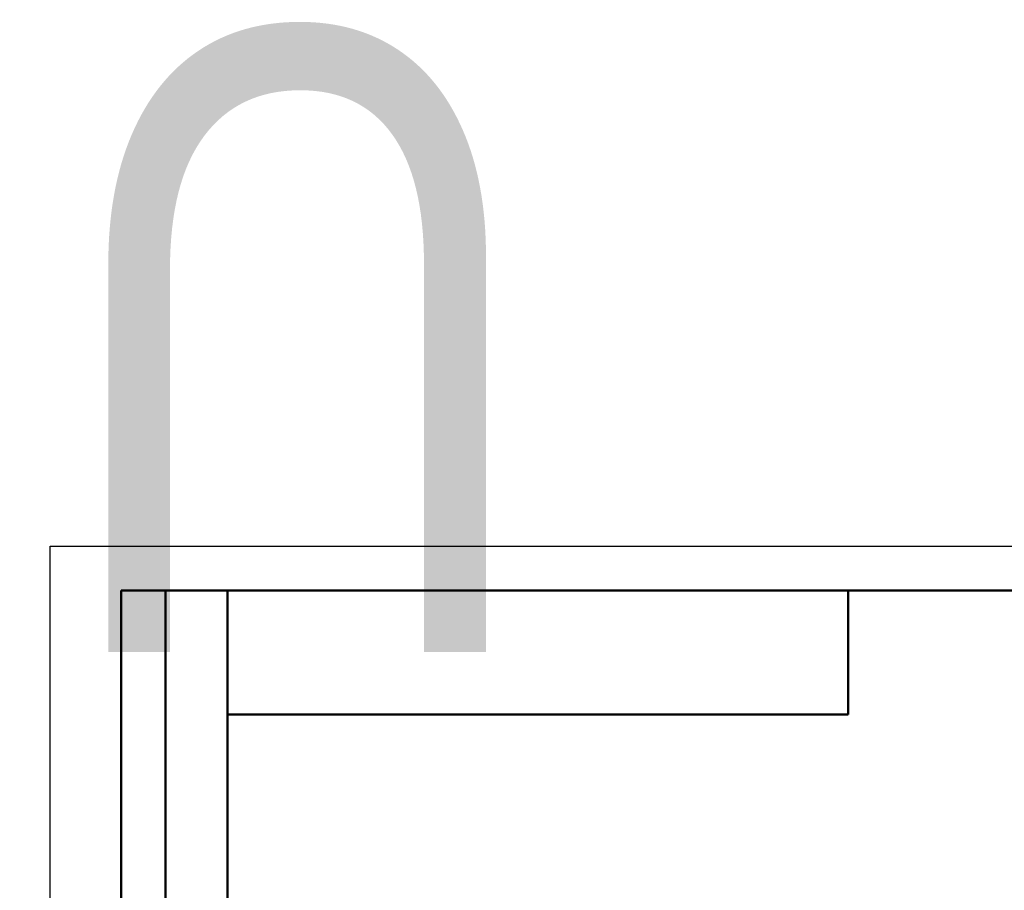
# Model space of a CAD drawing. Header units: millimetres. Extents: x -134 to 549, y -69 to 356.
# Tile 12 of 14: x -3 to 108, y 258 to 356. Entities that reach past the tile are written whole.
import ezdxf
from ezdxf.enums import TextEntityAlignment as Align

# ---------------------------------------------------------------- set-up
doc = ezdxf.new("R2018")
doc.units = ezdxf.units.MM
for name, color, linetype, lineweight in [('Кромка (ГОСТ)', 7, 'Continuous', 50), ('Обозначение (ГОСТ)', 7, 'Continuous', 25), ('Эскизная геометрия (ГОСТ)', 7, 'Continuous', 50)]:
    doc.layers.add(name, color=color, linetype=linetype, lineweight=lineweight)
doc.styles.get("Standard").update_dxf_attribs({"font": 'GOST Common Italic.ttf'})

# ---------------------------------------------------------------- blocks, each defined once
blk = doc.blocks.new('ГОСТ - Доп. графы 2')
at = {"layer": 'Эскизная геометрия (ГОСТ)'}
for p, q in [((-12, 0), (-12, 120)), ((-12, 120), (0, 120)), ((-7, 0), (-7, 120)), ((-12, 60), (0, 60)), ((0, 0), (-12, 0))]:
    blk.add_line(p, q, dxfattribs=at)
at = {"layer": 'Обозначение (ГОСТ)', "lineweight": 30, "width": 0.8, "flags": 17}
for tag, p in [('Первичная_применяемость', (-3.65, 90.03)), ('Справочный_номер', (-3.55, 30.02))]:
    blk.add_attdef(tag, text='', height=3.17, rotation=90, dxfattribs=at).set_placement(p, align=Align.MIDDLE_CENTER)
blk = doc.blocks.new('ГОСТ - Доп. графы 3')
at = {"layer": 'Эскизная геометрия (ГОСТ)'}
for p, q in [((0, 0), (70, 0)), ((70, 0), (70, -14)), ((70, -14), (0, -14))]:
    blk.add_line(p, q, dxfattribs=at)
at = {"layer": 'Обозначение (ГОСТ)', "lineweight": 30, "width": 0.8}
blk.add_attdef('ОБОЗНАЧЕНИЕ', text='', height=5, rotation=180, dxfattribs=at).set_placement((34.94, -6.97), align=Align.MIDDLE_CENTER)
blk = doc.blocks.new('Рамки ГОСТ_ граница 297x210')
at = {"layer": 'Кромка (ГОСТ)', "lineweight": 25}
for p, q in [((0, 0), (0, 297)), ((0, 297), (210, 297))]:
    blk.add_line(p, q, dxfattribs=at)
at = {"layer": 'Кромка (ГОСТ)'}
for p, q in [((205, 292), (20, 292)), ((20, 292), (20, 5))]:
    blk.add_line(p, q, dxfattribs=at)

msp = doc.modelspace()

# ---------------------------------------------------------------- block references
ref = msp.add_blockref('ГОСТ - Доп. графы 3', (20, 292))
lines = msp.add_mtext('\\W0.8000;UD25', dxfattribs={"layer": 'Обозначение (ГОСТ)', "insert": (54.942, 285.032), "char_height": 70.12484, "attachment_point": 1, "rotation": 180})
ref.add_attrib('ОБОЗНАЧЕНИЕ', '', (54.942, 285.032)).embed_mtext(lines)
for name, p in [('Рамки ГОСТ_ граница 297x210', (0, 0)), ('ГОСТ - Доп. графы 2', (20, 172))]:
    msp.add_blockref(name, p)

doc.saveas('drawing.dxf')
